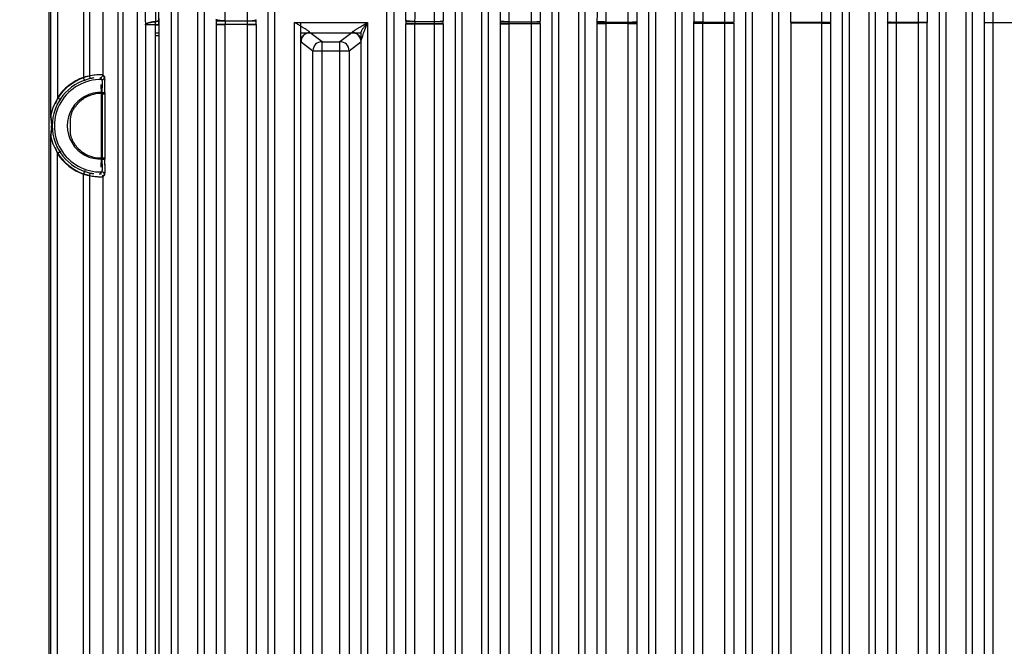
# Model space of a CAD drawing. Header units: inches. Extents: x 0 to 34, y 0 to 22.
# Tile 28 of 108: x 3.8 to 6.8, y 16.4 to 18.3. Entities that reach past the tile are written whole.
import ezdxf

# ---------------------------------------------------------------- set-up
doc = ezdxf.new("R2010")
doc.units = ezdxf.units.IN
doc.header["$LTSCALE"] = 1.87
doc.header["$MEASUREMENT"] = 0
doc.layers.get('0').update_dxf_attribs({"linetype": 'CONTINUOUS'})
doc.layers.add('DIMENSIONS', color=7, linetype='CONTINUOUS')
doc.styles.get("Standard").update_dxf_attribs({"font": 'txt', "width": 0.8})
doc.dimstyles.new('DIMSTYLE_1', dxfattribs={"dimtxt": 0.125, "dimasz": 0.18, "dimexe": 0.18, "dimexo": 0.0625, "dimgap": 0.09, "dimtad": 0, "dimtih": 1, "dimtoh": 1, "dimdec": 3, "dimzin": 4, "dimdsep": 46, "dimtxsty": 'STANDARD', "dimblk": '_FILLED', "dimblk1": '_FILLED', "dimblk2": '_FILLED', "dimcen": 0.09, "dimadec": 0, "dimazin": 0, "dimtp": 0.01, "dimtm": 0.01, "dimtfac": 1, "dimtdec": 3, "dimtofl": 0, "dimtmove": 0, "dimatfit": 3, "dimldrblk": '_FILLED', "dimfxl": 1, "dimtolj": 1, "dimtzin": 4, "dimarcsym": 0})

# ---------------------------------------------------------------- blocks, each defined once
blk = doc.blocks.new('_FILLED')
at = {"color": 0, "linetype": 'BYBLOCK'}
blk.add_solid([(0, 0), (-1, 0.174), (-1, -0.174)], dxfattribs=at)
blk = doc.blocks.new('*D3')
at = {"layer": 'DIMENSIONS', "color": 2, "linetype": 'CONTINUOUS'}
for p, q in [((4.4016, 19.3291), (2.9788, 19.3291)), ((3.1038, 19.3291), (3.1038, 15.7336)), ((3.1038, 11.8881), (3.1038, 15.4836)), ((4.4016, 11.8881), (2.9788, 11.8881))]:
    blk.add_line(p, q, dxfattribs=at)
at = {"layer": 'DIMENSIONS', "color": 2, "linetype": 'CONTINUOUS', "xscale": 0.18, "yscale": 0.18, "zscale": 0.18}
for p, rotation in [((3.1038, 19.3291), 90), ((3.1038, 11.8881), 270)]:
    blk.add_blockref('_FILLED', p, dxfattribs=dict(at, rotation=rotation))
at = {"layer": 'DIMENSIONS', "color": 2, "linetype": 'CONTINUOUS', "insert": (3.1038, 15.6711), "char_height": 0.125, "width": 1.125, "attachment_point": 2, "line_spacing_factor": 0.9}
blk.add_mtext('7.441{\\Ftxt.shx;\\W1.000000;\\H0.125000; }[189]', dxfattribs=at)

msp = doc.modelspace()

# ---------------------------------------------------------------- linework, layer by layer
at = {"color": 6, "linetype": 'CONTINUOUS'}
for p, q in [((3.8539, 19.3488), (3.8539, 11.8684)), ((3.8598, 18.0046), (3.8598, 18.8763)), ((3.8797, 18.8724), (3.8797, 18.0556)), ((3.959, 18.8697), (3.959, 18.1183)), ((3.9781, 18.1225), (3.9781, 18.8702)), ((4.018, 18.8697), (4.018, 18.1261)), ((4.0638, 18.8239), (4.0638, 12.3933)), ((4.0792, 18.8239), (4.0792, 12.3933)), ((4.1236, 12.414), (4.1236, 18.8032)), ((4.5421, 18.6915), (4.5422, 14.3839)), ((5.4082, 18.701), (5.4083, 12.5433)), ((5.7035, 18.6998), (5.7036, 12.5433)), ((5.9988, 18.6987), (5.9989, 12.5433)), ((6.294, 18.6975), (6.2941, 12.5434)), ((6.5893, 18.6965), (6.5894, 12.5434)), ((4.2272, 14.3839), (4.2272, 18.6737)), ((4.2469, 18.6737), (4.2469, 14.3839)), ((4.3073, 18.6737), (4.3073, 14.3839)), ((4.327, 18.6738), (4.327, 14.3839)), ((4.5225, 14.3839), (4.5225, 18.6737)), ((4.8841, 12.5431), (4.8841, 18.6737)), ((4.9058, 18.6737), (4.9058, 12.5431)), ((5.0934, 12.5434), (5.0934, 18.6738)), ((5.113, 18.6739), (5.113, 12.5433)), ((5.1734, 18.6739), (5.1734, 12.5431)), ((5.1931, 18.674), (5.1931, 12.5431)), ((5.3886, 12.5434), (5.3886, 18.6738)), ((5.4687, 18.6739), (5.4687, 12.5432)), ((5.4884, 18.674), (5.4884, 12.5432)), ((5.6839, 12.5434), (5.6839, 18.6738)), ((5.764, 18.6739), (5.764, 12.5432)), ((5.7837, 18.674), (5.7837, 12.5432)), ((5.9792, 12.5434), (5.9792, 18.6738)), ((6.0593, 18.6739), (6.0593, 12.5432)), ((6.0789, 18.674), (6.0789, 12.5432)), ((6.2745, 12.5434), (6.2745, 18.6738)), ((6.3545, 18.6738), (6.3545, 12.5433)), ((6.3742, 18.6739), (6.3742, 12.5433)), ((6.5697, 12.5434), (6.5697, 18.6738)), ((6.6498, 18.6738), (6.6498, 12.5433)), ((6.6695, 18.6739), (6.6695, 12.5433)), ((4.1888, 18.2898), (4.1753, 18.2883)), ((4.1787, 18.2916), (4.1787, 18.2887)), ((4.1843, 18.2895), (4.1787, 18.2885)), ((4.1894, 18.2874), (4.1893, 18.2917)), ((4.3648, 18.2908), (4.4846, 18.2908)), ((4.3915, 18.2908), (4.458, 18.2908)), ((4.458, 18.2907), (4.458, 14.222)), ((4.9436, 18.2889), (5.0555, 18.2889)), ((4.9702, 18.2889), (5.0289, 18.2889)), ((5.0289, 18.2888), (5.0289, 12.9357)), ((5.23, 18.2898), (5.23, 18.2823)), ((5.5253, 18.2887), (5.5253, 18.283)), ((5.647, 18.2884), (5.647, 18.2831)), ((4.1478, 18.279), (4.1478, 12.9382)), ((4.1894, 18.279), (4.1478, 18.279)), ((4.1787, 18.2822), (4.1787, 18.279)), ((4.1787, 14.2215), (4.1787, 18.2789)), ((4.1787, 18.2789), (4.1895, 18.2786)), ((4.1894, 18.2788), (4.1894, 18.282)), ((4.1894, 18.2788), (4.1894, 18.282)), ((4.1894, 18.2789), (4.1894, 14.2213)), ((4.3639, 18.2796), (4.3639, 14.222)), ((4.3639, 18.2796), (4.3914, 18.2794)), ((4.4847, 18.2797), (4.3648, 18.2795)), ((4.458, 18.2796), (4.3914, 18.2795)), ((4.3914, 14.222), (4.3914, 18.2795)), ((4.458, 18.2796), (4.4856, 18.2798)), ((4.4856, 18.2798), (4.4856, 14.222)), ((4.6026, 14.3839), (4.6026, 18.2863)), ((4.6026, 18.2863), (4.8256, 18.2863)), ((4.6216, 14.3839), (4.6216, 18.2863)), ((4.8256, 18.2863), (4.8256, 12.9309)), ((4.9426, 12.9357), (4.9426, 18.2815)), ((4.9426, 18.2815), (4.9598, 18.2813)), ((5.0555, 18.2815), (4.9435, 18.2815)), ((5.0555, 18.2815), (4.9435, 18.2815)), ((4.9702, 18.2814), (5.0289, 18.2815)), ((4.9702, 12.9357), (4.9702, 18.2814)), ((5.0289, 18.2815), (5.0565, 18.2817)), ((5.0565, 18.2816), (5.0565, 12.9356)), ((5.23, 18.2823), (5.23, 12.9349)), ((5.23, 18.2823), (5.2472, 18.2821)), ((5.2309, 18.2881), (5.3508, 18.288)), ((5.3508, 18.2823), (5.2309, 18.2822)), ((5.3508, 18.2823), (5.2309, 18.2822)), ((5.2576, 18.2822), (5.2576, 18.2881)), ((5.2576, 18.2881), (5.3242, 18.288)), ((5.3242, 18.2823), (5.2576, 18.2822)), ((5.2576, 12.929), (5.2576, 18.2822)), ((5.3242, 18.2879), (5.3242, 12.9349)), ((5.3242, 18.2823), (5.3517, 18.2825)), ((5.3517, 18.2824), (5.3517, 12.9348)), ((5.5253, 18.283), (5.5253, 12.9342)), ((5.5253, 18.283), (5.5425, 18.2828)), ((5.5262, 18.2873), (5.6461, 18.2873)), ((5.6461, 18.283), (5.5262, 18.2829)), ((5.6461, 18.283), (5.5262, 18.2829)), ((5.5528, 18.2829), (5.5528, 18.2874)), ((5.5528, 18.2873), (5.6195, 18.2873)), ((5.6195, 18.283), (5.5528, 18.2829)), ((5.5528, 12.9298), (5.5528, 18.2829)), ((5.6195, 18.2872), (5.6195, 12.9342)), ((5.647, 18.2831), (5.647, 12.9341)), ((5.8206, 18.2836), (5.8206, 18.2877)), ((5.8206, 18.2837), (5.8378, 18.2835)), ((5.8206, 12.9336), (5.8206, 18.2836)), ((5.8215, 18.2867), (5.9413, 18.2867)), ((5.9414, 18.2836), (5.8215, 18.2835)), ((5.8481, 12.9336), (5.8481, 18.2868)), ((5.8481, 18.2868), (5.9147, 18.2866)), ((5.8481, 18.2835), (5.9147, 18.2836)), ((5.9147, 18.2866), (5.9147, 12.9336)), ((5.9147, 18.2835), (5.9423, 18.2837)), ((5.9423, 18.2837), (5.9423, 18.2875)), ((5.9423, 18.2837), (5.9423, 12.9335)), ((6.1168, 18.2863), (6.1168, 18.284)), ((6.1168, 18.2863), (6.1168, 18.284)), ((6.1168, 18.2863), (6.1168, 18.284)), ((6.2366, 18.2862), (6.1168, 18.2862)), ((6.1168, 18.2862), (6.2366, 18.2862)), ((6.21, 18.2841), (6.1168, 18.284)), ((6.1168, 18.284), (6.1168, 12.9332)), ((6.21, 18.2862), (6.21, 12.9331)), ((6.21, 18.2841), (6.2376, 18.2842)), ((6.2376, 18.2868), (6.2376, 18.2842)), ((6.2376, 18.2842), (6.2376, 12.9331)), ((6.4111, 18.2844), (6.4195, 18.2844)), ((6.4387, 18.2844), (6.412, 18.2844)), ((6.4387, 18.2844), (6.412, 18.2844)), ((6.4195, 18.2844), (6.4283, 18.2844)), ((6.4281, 18.2859), (6.4387, 18.2859)), ((6.4283, 18.2844), (6.4387, 18.2848)), ((6.4387, 18.2859), (6.4284, 18.2859)), ((6.5319, 18.2858), (6.4387, 18.2859)), ((6.4387, 18.2859), (6.4521, 18.2859)), ((6.4387, 12.9324), (6.4387, 18.2852)), ((6.4387, 18.2852), (6.5053, 18.2852)), ((6.452, 18.2844), (6.4387, 18.2844)), ((6.452, 18.2844), (6.4387, 18.2844)), ((6.5319, 18.2844), (6.452, 18.2844)), ((6.5319, 18.2844), (6.452, 18.2844)), ((6.4521, 18.2859), (6.5319, 18.2858)), ((6.5053, 18.2852), (6.5037, 12.8654)), ((6.5328, 12.9297), (6.5328, 18.2854)), ((6.7064, 18.2853), (6.7064, 12.9318)), ((6.7339, 18.2851), (6.7064, 18.2853)), ((6.8272, 18.2851), (6.7073, 18.2851)), ((6.7339, 12.9322), (6.7339, 18.2851)), ((4.1895, 18.2537), (4.1787, 18.2537)), ((4.1787, 18.246), (4.1895, 18.246)), ((4.6226, 18.2548), (4.8055, 18.2548)), ((4.6502, 18.2548), (4.6498, 18.2556)), ((4.6867, 18.2274), (4.6502, 18.2548)), ((4.778, 18.2548), (4.7415, 18.2274)), ((4.7784, 18.2556), (4.778, 18.2548)), ((4.806, 18.2288), (4.8055, 18.2272)), ((4.806, 12.9598), (4.806, 18.2573)), ((4.6227, 18.2272), (4.6591, 18.1999)), ((4.6591, 14.222), (4.6591, 18.1999)), ((4.6591, 18.1999), (4.7691, 18.1999)), ((4.6867, 14.222), (4.6867, 18.2274)), ((4.6867, 18.2274), (4.7415, 18.2274)), ((4.7415, 12.9898), (4.7415, 18.2274)), ((4.7691, 18.1999), (4.8055, 18.2272)), ((4.7691, 18.1999), (4.7691, 13.0173)), ((3.9629, 18.1072), (3.959, 18.1183)), ((3.9798, 18.1148), (3.9781, 18.1225)), ((4.0097, 18.1174), (4.0143, 18.1125)), ((4.0097, 18.1174), (4.0142, 18.1127)), ((4.0142, 18.1127), (4.0149, 18.1119)), ((4.0143, 18.1125), (4.015, 18.1118)), ((4.0232, 18.1195), (4.0176, 18.1252)), ((4.0181, 18.126), (4.018, 18.1261)), ((4.0232, 18.1209), (4.0181, 18.126)), ((4.0232, 18.1195), (4.0234, 18.119)), ((4.0232, 18.1195), (4.0234, 18.119)), ((4.0234, 18.119), (4.0237, 18.1155)), ((4.0237, 18.1165), (4.024, 18.1103)), ((4.0237, 18.1155), (4.0239, 18.1103)), ((4.0237, 18.1155), (4.0239, 18.1103)), ((4.0123, 18.0969), (4.0127, 18.0687)), ((4.016, 18.0998), (4.0163, 18.0871)), ((3.8897, 18.0492), (3.8797, 18.0556)), ((4.0127, 18.0687), (4.0127, 17.8726)), ((4.0127, 18.0687), (4.0245, 18.0687)), ((4.0166, 18.0722), (4.0166, 17.8694)), ((4.0166, 18.0722), (4.0244, 18.0722)), ((4.0244, 18.0722), (4.0244, 17.8694)), ((4.0245, 18.0723), (4.0245, 18.0687)), ((3.8598, 13.2802), (3.8598, 17.937)), ((3.8897, 17.8924), (3.8797, 17.886)), ((3.8797, 13.3312), (3.8797, 17.886)), ((4.0127, 17.8726), (4.0123, 17.8446)), ((4.0185, 17.8724), (4.0127, 17.8724)), ((4.0166, 17.8694), (4.0244, 17.8694)), ((4.0245, 17.8728), (4.0245, 17.8694)), ((4.0163, 17.8546), (4.016, 17.8419)), ((3.9629, 17.8344), (3.959, 17.8233)), ((3.959, 13.3939), (3.959, 17.8233)), ((3.9781, 17.8191), (3.9798, 17.8268)), ((3.9781, 13.3981), (3.9781, 17.8191)), ((4.0069, 17.8239), (4.0097, 17.8242)), ((4.0115, 17.8261), (4.0097, 17.8242)), ((4.0115, 17.8261), (4.0097, 17.8242)), ((4.0151, 17.8299), (4.0115, 17.8261)), ((4.0151, 17.8299), (4.0115, 17.8261)), ((4.0176, 17.8164), (4.0232, 17.8221)), ((4.018, 17.8155), (4.0207, 17.8181)), ((4.018, 17.8155), (4.018, 13.4017)), ((4.0207, 17.8181), (4.0232, 17.8207)), ((4.0234, 17.8226), (4.0232, 17.8221)), ((4.0234, 17.8226), (4.0232, 17.8221)), ((4.0237, 17.8261), (4.0234, 17.8226))]:
    msp.add_line(p, q, dxfattribs=at)
at = {"color": 7, "linetype": 'CONTINUOUS'}
for p, q in [((6.4111, 18.2864), (6.4111, 12.9328)), ((6.4117, 18.2863), (6.4111, 18.2864)), ((6.4114, 18.2852), (6.4111, 18.2846)), ((6.4117, 18.2855), (6.4114, 18.2852)), ((6.4135, 18.2862), (6.4117, 18.2863)), ((6.4135, 18.286), (6.4117, 18.2855)), ((6.4148, 18.2863), (6.4135, 18.286)), ((6.4271, 18.2859), (6.4148, 18.2862))]:
    msp.add_line(p, q, dxfattribs=at)
at = {"color": 6, "linetype": 'CONTINUOUS'}
for centre, radius, start, end in [((24.3544, 18.2738), 18.5338, 179.20529, 179.95697), ((21.9284, 18.2568), 16.0804, 179.03952, 179.89351), ((-15.3765, 18.1792), 19.5661, 0.32945, 0.54555), ((-14.7281, 18.1841), 18.9177, 0.32581, 0.54925), ((-16.5361, 18.285), 22.4509, 0.00422, 0.19275), ((3.0532, 18.2812), 1.1255, 0.0524, 0.3814), ((1.4141, 18.2774), 2.7754, 0.0296, 0.303), ((7.3728, 18.2796), 3.0089, 179.709, 180.0004), ((6.0276, 18.2776), 1.6362, 179.5331, 179.9347), ((1.4604, 18.2798), 3.0252, 359.9999, 0.2774), ((7.9695, 18.2815), 3.0269, 179.8077, 179.9997), ((6.6895, 18.2796), 1.7193, 179.6859, 179.9385), ((2.0293, 18.2816), 3.0271, 0.0003, 0.1832), ((2.3171, 18.2824), 3.0346, 0.0002, 0.1413), ((1.955, 18.2788), 2.2344, 0.0808, 0.2195), ((4.9716, 21.3781), 3.0968, 269.7828, 269.9738), ((5.2585, 21.4625), 3.1804, 269.7978, 269.9837), ((5.5537, 21.2177), 2.9349, 269.7809, 269.9824), ((5.9002, -17.1764), 35.4601, 89.93348, 90.12714), ((5.849, 21.3343), 3.0508, 269.7892, 269.9831), ((6.2034, -40.5779), 58.862, 89.96762, 90.084291), ((6.1955, -12.826), 31.1101, 89.92418, 90.14492), ((4.6502, 18.2272), 0.0276, 90.0699, 179.9471), ((4.778, 18.2272), 0.0276, 0.0524, 89.9306), ((4.6867, 18.1998), 0.0276, 90.0702, 179.9462), ((4.7415, 18.1998), 0.0276, 0.0538, 89.9298), ((4.0113, 17.9708), 0.1553, 102.3424, 167.4233), ((4.0113, 17.9708), 0.1474, 102.3425, 257.6575), ((4.0113, 17.9708), 0.1409, 88.455, 271.545), ((4.0113, 17.9708), 0.1566, 109.5432, 147.1947), ((4.0199, 17.9017), 0.225, 99.9828, 105.7224), ((4.008, 17.9858), 0.1321, 97.5372, 102.2977), ((4.0077, 17.9866), 0.1313, 97.5607, 102.2765), ((4.0164, 17.9213), 0.2052, 94.6216, 99.9558), ((4.0143, 17.9487), 0.1777, 90.4229, 94.648), ((4.0153, 18.1195), 0.00789, 268.5078, 359.8671), ((3.5305, 18.093), 0.4937, 1.416, 2.0108), ((3.4605, 18.0913), 0.5639, 1.3976, 1.9326), ((2.5783, 18.0585), 1.4383, 0.5461, 1.1693), ((2.3383, 18.0547), 1.6784, 0.5996, 1.1084), ((3.0446, 18.0809), 0.9798, 0.5325, 1.4214), ((2.9409, 18.0787), 1.0835, 0.5095, 1.3967), ((2.3077, 18.0724), 1.7167, 359.9955, 0.5882), ((2.1923, 18.0702), 1.8322, 0.0661, 0.567), ((4.0665, 17.9804), 0.2013, 158.0686, 163.5669), ((4.0113, 17.9708), 0.1016, 87.0557, 272.9443), ((4.0113, 17.9708), 0.1553, 192.576, 257.6575), ((4.0113, 17.9708), 0.1566, 212.8053, 250.4568), ((2.2192, 17.8887), 1.7975, 358.9123, 359.3838), ((2.4063, 17.8856), 1.6103, 358.9033, 359.4225), ((2.1149, 17.87), 1.9095, 359.6137, 359.9828), ((2.1255, 17.8719), 1.899, 359.4474, 359.9231), ((2.4724, 17.8678), 1.5521, 359.4039, 359.6058), ((4.0079, 17.9554), 0.1317, 257.6927, 262.3377), ((4.007, 17.9509), 0.127, 257.645, 262.335), ((4.0165, 18.0212), 0.2061, 260.0974, 265.3948), ((4.0153, 17.8221), 0.00789, 0.1294, 91.4805)]:
    msp.add_arc(centre, radius, start, end, dxfattribs=at)
at = {"color": 7, "linetype": 'CONTINUOUS'}
for centre, radius, start, end in [((6.4195, 18.4301), 0.144, 267.6064, 268.1289), ((6.4395, 19.6848), 1.3989, 269.4925, 269.9645)]:
    msp.add_arc(centre, radius, start, end, dxfattribs=at)
at = {"color": 6, "linetype": 'CONTINUOUS'}
for points, knots in [([(4.1576, 18.8321), (4.1583, 18.8286), (4.1596, 18.8209), (4.1614, 18.8081), (4.1632, 18.7928), (4.1657, 18.7666), (4.1687, 18.7255), (4.1717, 18.665), (4.1744, 18.5894), (4.1764, 18.4996), (4.1779, 18.3987), (4.1785, 18.3281), (4.1787, 18.2916)], [0, 0, 0, 0, 0.01968, 0.04345, 0.071765, 0.105139, 0.189312, 0.300227, 0.440431, 0.608543, 0.798014, 1, 1, 1, 1]), ([(4.1895, 18.2921), (4.1893, 18.3297), (4.1887, 18.4028), (4.1871, 18.5072), (4.1848, 18.6003), (4.182, 18.6788), (4.179, 18.7343), (4.1764, 18.7708), (4.1745, 18.7928), (4.1726, 18.8115), (4.1707, 18.8273), (4.1687, 18.8407), (4.1673, 18.8488), (4.1665, 18.8525)], [0, 0, 0, 0, 0.201264, 0.390276, 0.558355, 0.698867, 0.810165, 0.855463, 0.894536, 0.927886, 0.956025, 0.979937, 1, 1, 1, 1]), ([(4.9426, 18.2916), (4.9428, 18.3543), (4.9435, 18.4459), (4.9454, 18.5636), (4.9473, 18.6412), (4.9497, 18.7084), (4.9524, 18.7642), (4.955, 18.8035), (4.9572, 18.8294), (4.9583, 18.8407), (4.9589, 18.8459)], [0, 0, 0, 0, 0.338836, 0.495545, 0.636836, 0.758647, 0.859128, 0.938864, 0.971645, 1, 1, 1, 1]), ([(5.04, 18.8478), (5.0406, 18.8426), (5.0417, 18.8315), (5.044, 18.8058), (5.0466, 18.7667), (5.0493, 18.7109), (5.0517, 18.6436), (5.0536, 18.5655), (5.0556, 18.4469), (5.0562, 18.3545), (5.0564, 18.2913)], [0, 0, 0, 0, 0.02789, 0.060221, 0.139126, 0.239071, 0.360768, 0.502372, 0.659696, 1, 1, 1, 1]), ([(5.3361, 18.8472), (5.3367, 18.842), (5.3378, 18.8307), (5.34, 18.8045), (5.3425, 18.7647), (5.3452, 18.7081), (5.3474, 18.6401), (5.3492, 18.5617), (5.351, 18.4438), (5.3516, 18.3523), (5.3517, 18.2899)], [0, 0, 0, 0, 0.028285, 0.061091, 0.141289, 0.242739, 0.365692, 0.507737, 0.664311, 1, 1, 1, 1]), ([(6.1168, 18.2863), (6.1168, 18.3199), (6.117, 18.3865), (6.1178, 18.4839), (6.1191, 18.5753), (6.1211, 18.6567), (6.1236, 18.7251), (6.1261, 18.7729), (6.1284, 18.8037), (6.1301, 18.8216), (6.1318, 18.8365), (6.133, 18.8454), (6.1337, 18.8494)], [0, 0, 0, 0, 0.179189, 0.354103, 0.518793, 0.665528, 0.787684, 0.882657, 0.920375, 0.952168, 0.978541, 1, 1, 1, 1]), ([(6.2238, 18.8458), (6.225, 18.834), (6.2272, 18.8065), (6.2299, 18.7593), (6.2322, 18.7005), (6.2342, 18.6308), (6.2357, 18.552), (6.2371, 18.4363), (6.2375, 18.3472), (6.2376, 18.2868)], [0, 0, 0, 0, 0.063895, 0.147965, 0.253517, 0.379469, 0.522046, 0.676124, 1, 1, 1, 1]), ([(6.4245, 18.846), (6.4233, 18.834), (6.4212, 18.8061), (6.4185, 18.7584), (6.4162, 18.6991), (6.4143, 18.629), (6.4129, 18.5502), (6.4119, 18.4652), (6.4113, 18.3766), (6.4111, 18.3166), (6.4111, 18.2864)], [0, 0, 0, 0, 0.064624, 0.14965, 0.256119, 0.38263, 0.525159, 0.678587, 0.838026, 1, 1, 1, 1]), ([(6.5196, 18.8455), (6.5207, 18.8334), (6.5229, 18.8055), (6.5255, 18.7576), (6.5278, 18.6981), (6.5297, 18.6279), (6.5311, 18.549), (6.5325, 18.4339), (6.5328, 18.3454), (6.5328, 18.2854)], [0, 0, 0, 0, 0.064815, 0.15007, 0.256772, 0.383436, 0.525984, 0.679251, 1, 1, 1, 1]), ([(6.7194, 18.8456), (6.7182, 18.8335), (6.7161, 18.8052), (6.7135, 18.7568), (6.7113, 18.697), (6.7094, 18.6265), (6.708, 18.5476), (6.7067, 18.4329), (6.7064, 18.3449), (6.7064, 18.2853)], [0, 0, 0, 0, 0.065515, 0.151627, 0.259104, 0.386182, 0.52862, 0.681287, 1, 1, 1, 1]), ([(4.1236, 18.8032), (4.124, 18.803), (4.1247, 18.8025), (4.1257, 18.8014), (4.1266, 18.7997), (4.1275, 18.7974), (4.1285, 18.7945), (4.1294, 18.791), (4.1304, 18.7868), (4.1317, 18.7796), (4.1333, 18.7685), (4.1352, 18.7522), (4.137, 18.7316), (4.1388, 18.706), (4.1405, 18.6746), (4.1421, 18.6367), (4.1436, 18.5919), (4.1454, 18.5184), (4.147, 18.4133), (4.1476, 18.3255), (4.1478, 18.279)], [0, 0, 0, 0, 0.002142, 0.00493, 0.008567, 0.013186, 0.018888, 0.025779, 0.033964, 0.043542, 0.06732, 0.098071, 0.136916, 0.185171, 0.24433, 0.315877, 0.400989, 0.499976, 0.734832, 1, 1, 1, 1]), ([(4.1236, 18.8032), (4.124, 18.8031), (4.1247, 18.8026), (4.1257, 18.8015), (4.1266, 18.7997), (4.1275, 18.7974), (4.1285, 18.7945), (4.1294, 18.791), (4.1304, 18.7868), (4.1317, 18.7797), (4.1333, 18.7687), (4.1352, 18.7525), (4.137, 18.7319), (4.1387, 18.7062), (4.1404, 18.6747), (4.1421, 18.6369), (4.1435, 18.592), (4.1454, 18.5185), (4.1469, 18.4133), (4.1476, 18.3255), (4.1478, 18.279)], [0, 0, 0, 0, 0.002053, 0.004811, 0.008491, 0.013191, 0.018963, 0.025874, 0.034028, 0.043531, 0.066999, 0.097406, 0.136227, 0.184805, 0.24423, 0.315705, 0.400683, 0.499721, 0.734992, 1, 1, 1, 1]), ([(4.1236, 18.8032), (4.1244, 18.8028), (4.1255, 18.8017), (4.1266, 18.7997), (4.1275, 18.7974), (4.1285, 18.7946), (4.1299, 18.7894), (4.1315, 18.7811), (4.1333, 18.7685), (4.1352, 18.7522), (4.137, 18.7316), (4.1388, 18.706), (4.1405, 18.6746), (4.1421, 18.6368), (4.1436, 18.5919), (4.1454, 18.5184), (4.147, 18.4133), (4.1476, 18.3255), (4.1478, 18.279)], [0, 0, 0, 0, 0.004901, 0.008484, 0.013042, 0.018713, 0.025601, 0.043384, 0.067166, 0.097919, 0.136773, 0.185036, 0.244206, 0.315764, 0.400889, 0.49989, 0.734773, 1, 1, 1, 1]), ([(4.3915, 18.291), (4.3919, 18.3522), (4.393, 18.438), (4.3954, 18.5457), (4.3974, 18.6124), (4.3997, 18.6728), (4.4025, 18.7278), (4.4053, 18.7702), (4.408, 18.8013), (4.4096, 18.8158), (4.4104, 18.8228)], [0, 0, 0, 0, 0.345008, 0.483599, 0.607338, 0.720789, 0.824121, 0.917816, 0.960513, 1, 1, 1, 1]), ([(4.4405, 18.8228), (4.4414, 18.8158), (4.443, 18.8014), (4.4459, 18.7703), (4.4488, 18.728), (4.4516, 18.6731), (4.4537, 18.6128), (4.4554, 18.5463), (4.4567, 18.4714), (4.4576, 18.3854), (4.4579, 18.3238), (4.458, 18.2907)], [0, 0, 0, 0, 0.039489, 0.082123, 0.175578, 0.278529, 0.391678, 0.515105, 0.653542, 0.813224, 1, 1, 1, 1]), ([(4.9702, 18.2889), (4.9705, 18.3518), (4.9714, 18.4394), (4.9736, 18.5487), (4.9754, 18.6149), (4.9775, 18.6742), (4.98, 18.7277), (4.9825, 18.7688), (4.985, 18.7989), (4.9863, 18.8129), (4.9871, 18.8196)], [0, 0, 0, 0, 0.355289, 0.494545, 0.617661, 0.729138, 0.82974, 0.920464, 0.961763, 1, 1, 1, 1]), ([(5.0131, 18.8215), (5.0139, 18.8148), (5.0154, 18.8008), (5.018, 18.7708), (5.0206, 18.7298), (5.0231, 18.6764), (5.0251, 18.6172), (5.0267, 18.551), (5.0278, 18.4758), (5.0286, 18.3874), (5.0289, 18.3237), (5.0289, 18.2889)], [0, 0, 0, 0, 0.037993, 0.079038, 0.169219, 0.269236, 0.380118, 0.502732, 0.641548, 0.803853, 1, 1, 1, 1]), ([(5.2435, 18.824), (5.2424, 18.8115), (5.2404, 18.7835), (5.2379, 18.7365), (5.2356, 18.6797), (5.2337, 18.6137), (5.2322, 18.5397), (5.2307, 18.4309), (5.2302, 18.3469), (5.23, 18.2898)], [0, 0, 0, 0, 0.070031, 0.157848, 0.264367, 0.388826, 0.528604, 0.679777, 1, 1, 1, 1]), ([(5.2576, 18.2881), (5.2579, 18.3524), (5.2586, 18.4417), (5.2608, 18.5527), (5.2625, 18.6191), (5.2646, 18.6782), (5.267, 18.7313), (5.2695, 18.7719), (5.2719, 18.8014), (5.2732, 18.8152), (5.2739, 18.8218)], [0, 0, 0, 0, 0.361652, 0.501193, 0.623984, 0.734416, 0.833516, 0.922451, 0.962791, 1, 1, 1, 1]), ([(5.3091, 18.821), (5.3099, 18.8144), (5.3113, 18.8006), (5.3138, 18.7711), (5.3163, 18.7307), (5.3187, 18.6778), (5.3206, 18.6188), (5.3221, 18.5526), (5.3232, 18.4768), (5.324, 18.3876), (5.3241, 18.3232), (5.3242, 18.288)], [0, 0, 0, 0, 0.037328, 0.077693, 0.1665, 0.26539, 0.375549, 0.498227, 0.637836, 0.802297, 1, 1, 1, 1]), ([(5.5381, 18.8232), (5.537, 18.8105), (5.5351, 18.782), (5.5326, 18.7343), (5.5305, 18.6768), (5.5287, 18.6104), (5.5272, 18.5363), (5.5258, 18.4282), (5.5254, 18.3451), (5.5253, 18.2887)], [0, 0, 0, 0, 0.071156, 0.160349, 0.268211, 0.393569, 0.533437, 0.683737, 1, 1, 1, 1]), ([(5.5528, 18.2873), (5.5531, 18.3525), (5.5538, 18.4425), (5.5558, 18.5545), (5.5575, 18.6208), (5.5594, 18.6795), (5.5618, 18.732), (5.5642, 18.7721), (5.5665, 18.8012), (5.5677, 18.8147), (5.5684, 18.8212)], [0, 0, 0, 0, 0.365759, 0.50587, 0.628605, 0.738182, 0.836129, 0.923702, 0.963397, 1, 1, 1, 1]), ([(5.6051, 18.8205), (5.6058, 18.814), (5.6071, 18.8005), (5.6095, 18.7715), (5.6119, 18.7316), (5.6142, 18.6794), (5.616, 18.6208), (5.6175, 18.5548), (5.6186, 18.4786), (5.6193, 18.3884), (5.6194, 18.3231), (5.6195, 18.2873)], [0, 0, 0, 0, 0.036623, 0.076271, 0.163641, 0.261268, 0.370451, 0.492877, 0.632836, 0.798573, 1, 1, 1, 1]), ([(5.6343, 18.8224), (5.6354, 18.8098), (5.6373, 18.7812), (5.6398, 18.7334), (5.6419, 18.6759), (5.6437, 18.6094), (5.6451, 18.5354), (5.6465, 18.4276), (5.6469, 18.3446), (5.647, 18.2884)], [0, 0, 0, 0, 0.07135, 0.160769, 0.268857, 0.394375, 0.534273, 0.684435, 1, 1, 1, 1]), ([(5.9304, 18.8192), (5.9314, 18.8062), (5.9333, 18.7771), (5.9356, 18.7284), (5.9376, 18.6704), (5.94, 18.5774), (5.9417, 18.4488), (5.9422, 18.3426), (5.9423, 18.2875)], [0, 0, 0, 0, 0.073378, 0.16484, 0.274591, 0.400933, 0.689331, 1, 1, 1, 1]), ([(6.1967, 18.8198), (6.1973, 18.8136), (6.1986, 18.8005), (6.2007, 18.7723), (6.203, 18.7334), (6.2051, 18.6821), (6.2068, 18.6242), (6.2082, 18.5582), (6.2092, 18.4814), (6.2099, 18.3896), (6.21, 18.3229), (6.21, 18.2862)], [0, 0, 0, 0, 0.035447, 0.073914, 0.158842, 0.254448, 0.362136, 0.484435, 0.625401, 0.793732, 1, 1, 1, 1]), ([(6.4387, 18.2853), (6.4387, 18.3224), (6.439, 18.3896), (6.4398, 18.482), (6.441, 18.5593), (6.4425, 18.6254), (6.4443, 18.6833), (6.4464, 18.7343), (6.4489, 18.7792), (6.4511, 18.8071), (6.4524, 18.82)], [0, 0, 0, 0, 0.207702, 0.376955, 0.518381, 0.640756, 0.748035, 0.842998, 0.927066, 1, 1, 1, 1]), ([(6.4923, 18.8196), (6.4937, 18.8067), (6.4959, 18.7788), (6.4984, 18.7341), (6.5004, 18.6832), (6.5021, 18.6254), (6.5034, 18.5594), (6.5045, 18.4822), (6.5051, 18.3896), (6.5053, 18.3223), (6.5053, 18.2851)], [0, 0, 0, 0, 0.072839, 0.156714, 0.251458, 0.358525, 0.4808, 0.622216, 0.791584, 1, 1, 1, 1]), ([(6.7339, 18.2851), (6.734, 18.3221), (6.7342, 18.3895), (6.735, 18.4823), (6.7361, 18.56), (6.7376, 18.6263), (6.7393, 18.684), (6.7414, 18.7348), (6.7439, 18.7793), (6.746, 18.807), (6.7472, 18.8198)], [0, 0, 0, 0, 0.207337, 0.378073, 0.520316, 0.642961, 0.749994, 0.844431, 0.927809, 1, 1, 1, 1]), ([(4.1627, 18.2861), (4.1639, 18.2864), (4.1692, 18.2875), (4.1745, 18.2883), (4.1787, 18.2887)], [0, 0, 0, 0, 0.223421, 1, 1, 1, 1]), ([(4.1635, 18.2862), (4.1672, 18.287), (4.1754, 18.2884), (4.1836, 18.2894), (4.1881, 18.2898)], [0, 0, 0, 0, 0.456471, 1, 1, 1, 1]), ([(4.1895, 18.2919), (4.1895, 18.2916), (4.1891, 18.2912), (4.1886, 18.2909), (4.1877, 18.2904), (4.1863, 18.2899), (4.1851, 18.2896), (4.1843, 18.2895)], [0, 0, 0, 0, 0.131504, 0.223696, 0.336437, 0.625973, 1, 1, 1, 1]), ([(4.3915, 18.291), (4.388, 18.291), (4.383, 18.2911), (4.3766, 18.2916), (4.3725, 18.2921), (4.3691, 18.2927), (4.3668, 18.2932), (4.3654, 18.2937), (4.3646, 18.2941), (4.3641, 18.2944), (4.3639, 18.2947), (4.3639, 18.2949)], [0, 0, 0, 0, 0.366074, 0.532721, 0.680201, 0.803517, 0.898694, 0.934814, 0.963272, 0.984541, 1, 1, 1, 1]), ([(4.458, 18.2907), (4.4615, 18.2907), (4.4665, 18.2908), (4.4729, 18.2913), (4.4769, 18.2917), (4.4803, 18.2923), (4.4827, 18.2928), (4.4841, 18.2933), (4.4848, 18.2937), (4.4853, 18.294), (4.4855, 18.2943), (4.4856, 18.2944)], [0, 0, 0, 0, 0.366579, 0.5334, 0.680976, 0.804307, 0.899494, 0.935607, 0.963977, 0.984995, 1, 1, 1, 1]), ([(4.9702, 18.289), (4.9684, 18.289), (4.965, 18.289), (4.96, 18.2892), (4.9553, 18.2894), (4.9513, 18.2898), (4.9479, 18.2901), (4.9455, 18.2905), (4.9441, 18.2909), (4.9434, 18.2911), (4.9429, 18.2913), (4.9427, 18.2915), (4.9426, 18.2916)], [0, 0, 0, 0, 0.188316, 0.370528, 0.538959, 0.687713, 0.811592, 0.906327, 0.941662, 0.96879, 0.98792, 1, 1, 1, 1]), ([(5.0289, 18.2888), (5.0307, 18.2888), (5.0341, 18.2888), (5.0391, 18.289), (5.0437, 18.2892), (5.0478, 18.2895), (5.0512, 18.2899), (5.0535, 18.2902), (5.055, 18.2906), (5.0557, 18.2908), (5.0562, 18.291), (5.0564, 18.2912), (5.0564, 18.2913)], [0, 0, 0, 0, 0.188476, 0.37082, 0.539349, 0.688139, 0.811989, 0.906735, 0.942105, 0.969228, 0.988235, 1, 1, 1, 1]), ([(5.2576, 18.2881), (5.2558, 18.2881), (5.2524, 18.2882), (5.2474, 18.2883), (5.2427, 18.2885), (5.2386, 18.2887), (5.2356, 18.289), (5.2336, 18.2892), (5.2325, 18.2894), (5.2315, 18.2896), (5.2308, 18.2898), (5.2303, 18.29), (5.2301, 18.2901), (5.23, 18.2902)], [0, 0, 0, 0, 0.189229, 0.372286, 0.54142, 0.690674, 0.814772, 0.866008, 0.909353, 0.944395, 0.971026, 0.989337, 1, 1, 1, 1]), ([(5.3242, 18.2879), (5.3259, 18.2879), (5.3294, 18.288), (5.3344, 18.2881), (5.339, 18.2883), (5.3431, 18.2885), (5.3461, 18.2887), (5.3481, 18.289), (5.3493, 18.2891), (5.3502, 18.2893), (5.351, 18.2895), (5.3514, 18.2896), (5.3517, 18.2898), (5.3517, 18.2899)], [0, 0, 0, 0, 0.189276, 0.372373, 0.541548, 0.690818, 0.814903, 0.866153, 0.909548, 0.944671, 0.971357, 0.989614, 1, 1, 1, 1]), ([(5.5528, 18.2874), (5.5511, 18.2874), (5.5476, 18.2874), (5.5426, 18.2875), (5.538, 18.2876), (5.5339, 18.2878), (5.5309, 18.288), (5.5289, 18.2882), (5.5277, 18.2883), (5.5268, 18.2885), (5.5261, 18.2886), (5.5256, 18.2888), (5.5253, 18.2889), (5.5253, 18.2889)], [0, 0, 0, 0, 0.189797, 0.373384, 0.542972, 0.692563, 0.816839, 0.868082, 0.911365, 0.946248, 0.972585, 0.990371, 1, 1, 1, 1]), ([(5.6195, 18.2872), (5.6212, 18.2872), (5.6247, 18.2872), (5.6297, 18.2873), (5.6343, 18.2874), (5.6384, 18.2876), (5.6414, 18.2878), (5.6434, 18.288), (5.6446, 18.2881), (5.6455, 18.2882), (5.6462, 18.2883), (5.6467, 18.2885), (5.647, 18.2886), (5.647, 18.2887)], [0, 0, 0, 0, 0.189876, 0.37353, 0.543175, 0.692783, 0.817027, 0.868268, 0.911579, 0.946523, 0.972896, 0.990624, 1, 1, 1, 1]), ([(4.1487, 18.2806), (4.1486, 18.2805), (4.1482, 18.28), (4.1478, 18.2794), (4.1478, 18.279)], [0, 0, 0, 0, 0.285379, 1, 1, 1, 1]), ([(4.1478, 18.279), (4.1478, 18.2793), (4.1481, 18.2799), (4.1485, 18.2804), (4.1487, 18.2806)], [0, 0, 0, 0, 0.560503, 1, 1, 1, 1]), ([(4.1753, 18.2883), (4.172, 18.2878), (4.1661, 18.2869), (4.1592, 18.2853), (4.1548, 18.2839), (4.1522, 18.2829), (4.1502, 18.2818), (4.1491, 18.281), (4.1487, 18.2806)], [0, 0, 0, 0, 0.35245, 0.640339, 0.757653, 0.856552, 0.937084, 1, 1, 1, 1]), ([(4.1487, 18.2805), (4.1488, 18.2806), (4.1493, 18.2811), (4.1503, 18.2818), (4.152, 18.2828), (4.1541, 18.2837), (4.1577, 18.2849), (4.1606, 18.2857), (4.1627, 18.2861)], [0, 0, 0, 0, 0.021429, 0.125213, 0.252319, 0.403308, 0.578425, 1, 1, 1, 1]), ([(4.4847, 18.2797), (4.4747, 18.2797), (4.4572, 18.2797), (4.4322, 18.2797), (4.4023, 18.2797), (4.3798, 18.2796), (4.3648, 18.2795)], [0, 0, 0, 0, 0.25, 0.4375, 0.625, 1, 1, 1, 1]), ([(4.6498, 18.2556), (4.6497, 18.2558), (4.6495, 18.2562), (4.6489, 18.2569), (4.648, 18.2577), (4.6461, 18.2592), (4.6429, 18.2615), (4.6378, 18.2649), (4.631, 18.2691), (4.6226, 18.2742), (4.613, 18.28), (4.6061, 18.2841), (4.6026, 18.2863)], [0, 0, 0, 0, 0.01053, 0.026122, 0.047475, 0.075138, 0.151427, 0.259027, 0.400783, 0.576386, 0.780132, 1, 1, 1, 1]), ([(4.7784, 18.2556), (4.7785, 18.2558), (4.7787, 18.2562), (4.7793, 18.2568), (4.78, 18.2575), (4.7813, 18.2586), (4.7832, 18.26), (4.7858, 18.2618), (4.7887, 18.2637), (4.7917, 18.2657), (4.7949, 18.2677), (4.7993, 18.2704), (4.8049, 18.2738), (4.8117, 18.2779), (4.8186, 18.2821), (4.8233, 18.2849), (4.8256, 18.2863)], [0, 0, 0, 0, 0.01045, 0.025031, 0.04336, 0.064867, 0.115003, 0.171825, 0.233041, 0.297268, 0.363643, 0.431576, 0.57068, 0.712526, 0.855921, 1, 1, 1, 1]), ([(4.806, 18.2288), (4.806, 18.2295), (4.8064, 18.2314), (4.8073, 18.2349), (4.8088, 18.2397), (4.8109, 18.2461), (4.8137, 18.2541), (4.8187, 18.2677), (4.8228, 18.2786), (4.8256, 18.2863)], [0, 0, 0, 0, 0.037405, 0.09516, 0.176846, 0.286194, 0.425882, 0.595723, 1, 1, 1, 1]), ([(4.8256, 18.2863), (4.8235, 18.2835), (4.8202, 18.2794), (4.8161, 18.274), (4.8132, 18.2702), (4.8105, 18.2665), (4.8083, 18.2631), (4.8069, 18.2604), (4.8062, 18.2586), (4.806, 18.2577), (4.806, 18.2573)], [0, 0, 0, 0, 0.298059, 0.442756, 0.581683, 0.711785, 0.828783, 0.926883, 0.966857, 1, 1, 1, 1]), ([(5.6195, 18.283), (5.6212, 18.283), (5.6247, 18.2829), (5.6297, 18.2829), (5.6343, 18.2829), (5.6384, 18.283), (5.6414, 18.283), (5.6434, 18.283), (5.6446, 18.283), (5.6455, 18.283), (5.6462, 18.2831), (5.6467, 18.2831), (5.6469, 18.2831), (5.647, 18.2831)], [0, 0, 0, 0, 0.190531, 0.3748, 0.544984, 0.695018, 0.819503, 0.870771, 0.914029, 0.948811, 0.974863, 0.991988, 1, 1, 1, 1]), ([(5.8481, 18.2868), (5.8464, 18.2868), (5.8429, 18.2868), (5.8379, 18.2869), (5.8333, 18.287), (5.8297, 18.2871), (5.8272, 18.2872), (5.8256, 18.2873), (5.8242, 18.2874), (5.823, 18.2875), (5.822, 18.2876), (5.8213, 18.2877), (5.8209, 18.2877), (5.8207, 18.2878), (5.8206, 18.2879), (5.8206, 18.2879)], [0, 0, 0, 0, 0.190185, 0.374134, 0.544031, 0.693854, 0.759526, 0.818254, 0.869504, 0.912746, 0.947525, 0.973663, 0.991087, 0.996562, 1, 1, 1, 1]), ([(5.9147, 18.2866), (5.9165, 18.2866), (5.9199, 18.2866), (5.9249, 18.2867), (5.9296, 18.2868), (5.9331, 18.2869), (5.9356, 18.287), (5.9372, 18.2871), (5.9387, 18.2871), (5.9398, 18.2872), (5.9408, 18.2873), (5.9415, 18.2874), (5.942, 18.2875), (5.9422, 18.2876), (5.9423, 18.2876), (5.9423, 18.2876)], [0, 0, 0, 0, 0.190195, 0.37415, 0.544055, 0.693861, 0.759508, 0.818214, 0.869463, 0.912743, 0.9476, 0.973808, 0.991231, 0.996656, 1, 1, 1, 1]), ([(6.21, 18.2861), (6.2119, 18.2861), (6.2154, 18.2862), (6.2206, 18.2862), (6.2251, 18.2863), (6.2285, 18.2863), (6.2308, 18.2864), (6.2323, 18.2865), (6.2337, 18.2865), (6.2349, 18.2866), (6.2359, 18.2866), (6.2367, 18.2867), (6.2372, 18.2867), (6.2374, 18.2868), (6.2375, 18.2868), (6.2376, 18.2868)], [0, 0, 0, 0, 0.201301, 0.390342, 0.556536, 0.694951, 0.755582, 0.811235, 0.861955, 0.906577, 0.9435, 0.971746, 0.990728, 0.996588, 1, 1, 1, 1]), ([(6.5328, 18.2854), (6.5328, 18.2854), (6.5325, 18.2854), (6.5321, 18.2854), (6.5313, 18.2854), (6.5304, 18.2853), (6.5292, 18.2853), (6.5272, 18.2852), (6.5242, 18.2852), (6.5201, 18.2851), (6.5155, 18.2851), (6.5105, 18.2851), (6.507, 18.2851), (6.5053, 18.2851)], [0, 0, 0, 0, 0.008022, 0.025153, 0.051213, 0.086004, 0.129272, 0.180546, 0.305021, 0.455031, 0.625208, 0.809476, 1, 1, 1, 1]), ([(4.6222, 18.2288), (4.6223, 18.2306), (4.6227, 18.2343), (4.6249, 18.241), (4.63, 18.2481), (4.6373, 18.253), (4.6441, 18.2552), (4.6479, 18.2556), (4.6498, 18.2556)], [0, 0, 0, 0, 0.130556, 0.258277, 0.495833, 0.735642, 0.866083, 1, 1, 1, 1]), ([(4.806, 18.2288), (4.8059, 18.2306), (4.8055, 18.2343), (4.8033, 18.241), (4.7982, 18.2481), (4.7909, 18.253), (4.7841, 18.2552), (4.7803, 18.2556), (4.7784, 18.2556)], [0, 0, 0, 0, 0.130556, 0.258276, 0.495831, 0.73564, 0.866082, 1, 1, 1, 1]), ([(4.0097, 18.1174), (4.0111, 18.1174), (4.0138, 18.1182), (4.0158, 18.1202), (4.0165, 18.1214)], [0, 0, 0, 0, 0.499946, 1, 1, 1, 1]), ([(4.018, 18.1261), (4.018, 18.1261), (4.0178, 18.1262), (4.0175, 18.1262), (4.0171, 18.1263), (4.0165, 18.1263), (4.0158, 18.1263), (4.0146, 18.1264), (4.0137, 18.1264), (4.013, 18.1264)], [0, 0, 0, 0, 0.033009, 0.091167, 0.175992, 0.28769, 0.426164, 0.59121, 1, 1, 1, 1]), ([(4.0151, 18.1117), (4.0152, 18.1116), (4.0152, 18.1115), (4.0153, 18.1113), (4.0153, 18.1111), (4.0154, 18.1105), (4.0155, 18.1096), (4.0156, 18.1083), (4.0157, 18.1066), (4.0158, 18.1046), (4.0159, 18.1023), (4.016, 18.1007), (4.016, 18.0998)], [0, 0, 0, 0, 0.009447, 0.025991, 0.049916, 0.081243, 0.165934, 0.279581, 0.421404, 0.589887, 0.783323, 1, 1, 1, 1]), ([(4.0151, 18.1117), (4.0152, 18.1116), (4.0152, 18.1115), (4.0153, 18.1114), (4.0153, 18.1111), (4.0154, 18.1106), (4.0155, 18.1097), (4.0156, 18.1084), (4.0157, 18.1068), (4.0158, 18.1048), (4.0159, 18.1026), (4.016, 18.101), (4.016, 18.1002)], [0, 0, 0, 0, 0.009458, 0.026009, 0.049922, 0.081223, 0.165833, 0.279396, 0.421155, 0.589616, 0.78312, 1, 1, 1, 1]), ([(4.0169, 18.1211), (4.0171, 18.1215), (4.0177, 18.1231), (4.018, 18.1248), (4.018, 18.1261)], [0, 0, 0, 0, 0.251761, 1, 1, 1, 1]), ([(4.0232, 18.1209), (4.0233, 18.1209), (4.0233, 18.1207), (4.0234, 18.1203), (4.0235, 18.1195), (4.0236, 18.1182), (4.0237, 18.1171), (4.0237, 18.1165)], [0, 0, 0, 0, 0.038233, 0.10006, 0.297704, 0.596841, 1, 1, 1, 1]), ([(3.9902, 18.0663), (3.9873, 18.0657), (3.9815, 18.0643), (3.9732, 18.0611), (3.9652, 18.0572), (3.9577, 18.0525), (3.9506, 18.0471), (3.944, 18.0411), (3.938, 18.0345), (3.9326, 18.0275), (3.9277, 18.02), (3.9236, 18.0121), (3.921, 18.0052), (3.9197, 17.9994), (3.919, 17.995), (3.9187, 17.9905), (3.9188, 17.9861), (3.9189, 17.9817), (3.9188, 17.9772), (3.9187, 17.9728), (3.9185, 17.9683), (3.9184, 17.9639), (3.9182, 17.9595), (3.9181, 17.955), (3.9183, 17.9506), (3.9189, 17.9462), (3.9201, 17.9404), (3.9223, 17.9333), (3.926, 17.9252), (3.9304, 17.9174), (3.9371, 17.9077), (3.9473, 17.8968), (3.9617, 17.8862), (3.983, 17.8758), (4.0009, 17.8724), (4.0127, 17.8726)], [0, 0, 0, 0, 0.031268, 0.062578, 0.093858, 0.125131, 0.156416, 0.187698, 0.218969, 0.250238, 0.281515, 0.31278, 0.344049, 0.359708, 0.375361, 0.390984, 0.406613, 0.422253, 0.437884, 0.453511, 0.469134, 0.484762, 0.500406, 0.516045, 0.531664, 0.547305, 0.562964, 0.594236, 0.625512, 0.656783, 0.688061, 0.750555, 0.81306, 0.875565, 1, 1, 1, 1]), ([(4.0127, 18.0687), (4.0108, 18.0691), (4.007, 18.0697), (4.0012, 18.0696), (3.9956, 18.0685), (3.9919, 18.0671), (3.9902, 18.0663)], [0, 0, 0, 0, 0.249903, 0.500038, 0.749982, 1, 1, 1, 1]), ([(3.8618, 17.9708), (3.8623, 17.9736), (3.8623, 17.9779), (3.8617, 17.9835), (3.861, 17.9877), (3.8604, 17.9912), (3.8601, 17.994), (3.8599, 17.9968), (3.8598, 18.0003), (3.8597, 18.0032), (3.8598, 18.0046)], [0, 0, 0, 0, 0.25045, 0.375393, 0.499666, 0.623844, 0.686151, 0.748758, 0.874421, 1, 1, 1, 1]), ([(3.8598, 18.0046), (3.8598, 18.0018), (3.86, 17.9961), (3.8604, 17.9891), (3.8608, 17.9834), (3.8612, 17.9778), (3.8615, 17.9736), (3.8618, 17.9708)], [0, 0, 0, 0, 0.250413, 0.500453, 0.625414, 0.750534, 1, 1, 1, 1]), ([(3.8618, 17.9708), (3.862, 17.9693), (3.8625, 17.9672), (3.863, 17.9643), (3.8633, 17.9622), (3.8634, 17.9601), (3.8631, 17.958), (3.8626, 17.956), (3.8619, 17.954), (3.8612, 17.952), (3.8605, 17.95), (3.8601, 17.9479), (3.8597, 17.945), (3.8597, 17.9414), (3.8598, 17.9385), (3.8598, 17.937)], [0, 0, 0, 0, 0.127476, 0.191344, 0.254077, 0.315256, 0.3754, 0.435799, 0.496963, 0.558692, 0.620602, 0.682616, 0.745171, 0.872317, 1, 1, 1, 1]), ([(3.8598, 17.937), (3.8598, 17.9384), (3.8598, 17.9413), (3.86, 17.9448), (3.8602, 17.9477), (3.8603, 17.9498), (3.8604, 17.952), (3.8605, 17.9537), (3.8608, 17.9551), (3.8613, 17.9564), (3.8618, 17.9577), (3.8621, 17.9591), (3.8622, 17.9605), (3.8621, 17.9619), (3.8619, 17.9633), (3.8618, 17.9647), (3.8618, 17.9665), (3.8618, 17.9687), (3.8618, 17.9701), (3.8618, 17.9708)], [0, 0, 0, 0, 0.125814, 0.251199, 0.313883, 0.376937, 0.440244, 0.502711, 0.533479, 0.564055, 0.624788, 0.654845, 0.685154, 0.748072, 0.779997, 0.811588, 0.874267, 0.937086, 1, 1, 1, 1]), ([(3.8734, 17.9043), (3.8738, 17.9028), (3.8757, 17.8966), (3.8779, 17.8905), (3.8797, 17.886)], [0, 0, 0, 0, 0.249626, 1, 1, 1, 1]), ([(4.0245, 17.8728), (4.0245, 17.8727), (4.0243, 17.8727), (4.024, 17.8726), (4.0235, 17.8726), (4.0228, 17.8725), (4.0219, 17.8725), (4.0205, 17.8725), (4.0193, 17.8725), (4.0185, 17.8724)], [0, 0, 0, 0, 0.027343, 0.083773, 0.170111, 0.285588, 0.428902, 0.597603, 1, 1, 1, 1]), ([(4.016, 17.8425), (4.016, 17.8416), (4.0159, 17.8399), (4.0158, 17.8374), (4.0157, 17.8353), (4.0156, 17.8335), (4.0155, 17.8321), (4.0154, 17.8312), (4.0153, 17.8306), (4.0153, 17.8303), (4.0152, 17.8301), (4.0152, 17.83), (4.0151, 17.8299)], [0, 0, 0, 0, 0.216213, 0.409572, 0.578209, 0.720265, 0.834126, 0.918971, 0.950327, 0.974235, 0.990705, 1, 1, 1, 1]), ([(4.0244, 17.8536), (4.0244, 17.8479), (4.0243, 17.8401), (4.024, 17.8305), (4.0238, 17.8267), (4.0237, 17.825)], [0, 0, 0, 0, 0.594969, 0.826029, 1, 1, 1, 1]), ([(4.0243, 17.8516), (4.0243, 17.8465), (4.0242, 17.8395), (4.0239, 17.831), (4.0238, 17.8275), (4.0237, 17.8261)], [0, 0, 0, 0, 0.59468, 0.82578, 1, 1, 1, 1]), ([(3.959, 17.8233), (3.9627, 17.8222), (3.97, 17.8204), (3.9774, 17.8189), (3.9811, 17.8182)], [0, 0, 0, 0, 0.508099, 1, 1, 1, 1]), ([(4, 17.8158), (4.0013, 17.8157), (4.0038, 17.8155), (4.0072, 17.8154), (4.0103, 17.8153), (4.0128, 17.8152), (4.0147, 17.8152), (4.0159, 17.8153), (4.0165, 17.8153), (4.0171, 17.8153), (4.0175, 17.8154), (4.0178, 17.8154), (4.018, 17.8155), (4.018, 17.8155)], [0, 0, 0, 0, 0.217447, 0.41143, 0.580265, 0.722227, 0.835749, 0.881585, 0.920046, 0.951074, 0.974644, 0.990812, 1, 1, 1, 1]), ([(4.0137, 17.823), (4.0134, 17.8232), (4.0122, 17.8238), (4.0108, 17.8242), (4.0097, 17.8242)], [0, 0, 0, 0, 0.251859, 1, 1, 1, 1]), ([(4.0169, 17.8205), (4.0171, 17.8201), (4.0177, 17.8185), (4.018, 17.8168), (4.018, 17.8155)], [0, 0, 0, 0, 0.251761, 1, 1, 1, 1]), ([(4.0237, 17.825), (4.0237, 17.8245), (4.0236, 17.8234), (4.0235, 17.8222), (4.0234, 17.8215), (4.0234, 17.8211), (4.0233, 17.8208), (4.0233, 17.8207), (4.0232, 17.8207)], [0, 0, 0, 0, 0.404183, 0.704629, 0.816265, 0.902406, 0.963376, 1, 1, 1, 1])]:
    msp.add_open_spline(points, degree=3, knots=knots, dxfattribs=at)
at = {"color": 7, "linetype": 'CONTINUOUS'}
for points, knots in [([(6.4272, 18.286), (6.4248, 18.2862), (6.4207, 18.2865), (6.4166, 18.2865), (6.4148, 18.2863)], [0, 0, 0, 0, 0.571166, 1, 1, 1, 1]), ([(6.4399, 18.2845), (6.4388, 18.2847), (6.4346, 18.2853), (6.4303, 18.2857), (6.4272, 18.286)], [0, 0, 0, 0, 0.2556, 1, 1, 1, 1])]:
    msp.add_open_spline(points, degree=3, knots=knots, dxfattribs=at)

# ---------------------------------------------------------------- dimensions: what is measured, and where the dimension line sits
at = {"layer": 'DIMENSIONS', "color": 2, "linetype": 'CONTINUOUS'}
dim = msp.add_linear_dim(base=(3.1038, 11.8881), p1=(4.4016, 19.3291), p2=(4.4016, 11.8881), angle=270, dimstyle='DIMSTYLE_1', dxfattribs=at)
dim.commit()
dim.dimension.update_dxf_attribs({"geometry": '*D3', "text_midpoint": (2.9538, 15.6086), "dimtype": 160})

doc.saveas('drawing.dxf')
